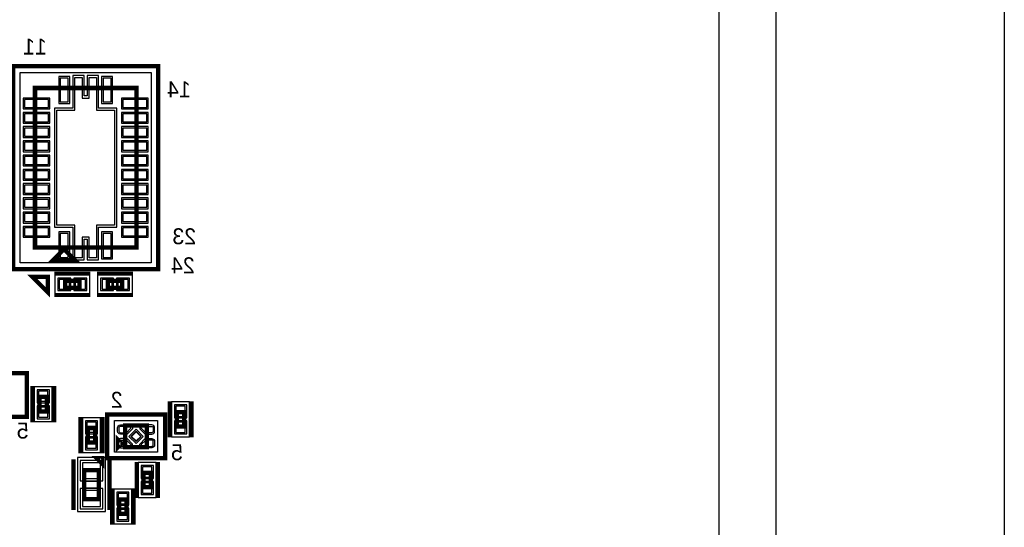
# Model space of a CAD drawing. Extents: x -10 to 137, y -32 to 198.
# Tile 47 of 64: x 102 to 137, y 100 to 118. Entities that reach past the tile are written whole.
import ezdxf

# ---------------------------------------------------------------- set-up
doc = ezdxf.new("R2010")
doc.units = 0
for name, color, linetype in [('BG_OUTLINE', 95, 'CONTINUOUS'), ('PG_ASSEMBLY_BOTTOM', 52, 'CONTINUOUS'), ('PG_DFA_BOUND_BOTTOM', 254, 'CONTINUOUS'), ('PG_PLACE_BOUND_BOTTOM', 73, 'CONTINUOUS'), ('PG_SILKSCREEN_BOTTOM', 2, 'CONTINUOUS'), ('PIN_BOTTOM', 2, 'CONTINUOUS'), ('PIN_PASTEMASK_BOTTOM', 132, 'CONTINUOUS'), ('PIN_SOLDERMASK_BOTTOM', 212, 'CONTINUOUS'), ('VKO_BOTTOM', 173, 'CONTINUOUS')]:
    doc.layers.add(name, color=color, linetype=linetype)

msp = doc.modelspace()

# ---------------------------------------------------------------- linework, layer by layer
at = {"layer": 'BG_OUTLINE'}
msp.add_lwpolyline([(127, 0), (127, 187.96), (0, 187.96), (0, 0)], close=True, dxfattribs=at)
msp.add_lwpolyline([(128.999996, 187.96), (136.99998, 187.96), (136.99998, 0), (128.999996, 0), (128.999996, 187.96)], dxfattribs=at)
at = {"layer": 'PG_ASSEMBLY_BOTTOM', "const_width": 0.1524}
for points in [[(103.003604, 109.59465), (103.003604, 115.18265), (106.559604, 115.18265), (106.559604, 109.59465), (103.003604, 109.59465)], [(104.400604, 109.15015), (103.638604, 109.15015), (104.019604, 109.53115), (104.400604, 109.15015)], [(104.56545, 108.17225), (104.05745, 108.17225), (104.05745, 108.42625), (104.56545, 108.42625), (104.56545, 108.17225)], [(105.557574, 108.42625), (106.065574, 108.42625), (106.065574, 108.17225), (105.557574, 108.17225), (105.557574, 108.42625)], [(103.16464, 103.840534), (103.16464, 104.348534), (103.41864, 104.348534), (103.41864, 103.840534), (103.16464, 103.840534)], [(108.236766, 103.817674), (108.236766, 103.309674), (107.982766, 103.309674), (107.982766, 103.817674), (108.236766, 103.817674)], [(104.858566, 102.753414), (104.858566, 103.261414), (105.112566, 103.261414), (105.112566, 102.753414), (104.858566, 102.753414)], [(106.168698, 103.348536), (106.930698, 103.348536), (106.930698, 102.586536), (106.168698, 102.586536), (106.168698, 103.348536)], [(105.914698, 102.586536), (105.914698, 102.840536), (106.041698, 102.713536), (105.914698, 102.586536)], [(105.239566, 101.783388), (105.239566, 100.767388), (104.731566, 100.767388), (104.731566, 101.783388), (105.239566, 101.783388)], [(106.812588, 101.18471), (106.812588, 101.69271), (107.066588, 101.69271), (107.066588, 101.18471), (106.812588, 101.18471)], [(106.211116, 100.759514), (106.211116, 100.251514), (105.957116, 100.251514), (105.957116, 100.759514), (106.211116, 100.759514)]]:
    msp.add_lwpolyline(points, dxfattribs=at)
at = {"layer": 'PG_DFA_BOUND_BOTTOM'}
for points in [[(107.078018, 115.72367), (107.078018, 109.05363), (102.48519, 109.05363), (102.48519, 115.72367)], [(104.921558, 107.98175), (104.921558, 108.61675), (103.701342, 108.61675), (103.701342, 107.98175)], [(105.201466, 108.61675), (105.201466, 107.98175), (106.421682, 107.98175), (106.421682, 108.61675)], [(102.97414, 103.484426), (103.60914, 103.484426), (103.60914, 104.704642), (102.97414, 104.704642)], [(108.427266, 104.173782), (107.792266, 104.173782), (107.792266, 102.953566), (108.427266, 102.953566)], [(104.668066, 102.397306), (105.303066, 102.397306), (105.303066, 103.617522), (104.668066, 103.617522)], [(105.79735, 102.408736), (105.79735, 103.526336), (107.302046, 103.526336), (107.302046, 102.408736)], [(105.480866, 102.222554), (104.490266, 102.222554), (104.490266, 100.328222), (105.480866, 100.328222)], [(106.622088, 100.828602), (107.257088, 100.828602), (107.257088, 102.048818), (106.622088, 102.048818)], [(106.401616, 101.115622), (105.766616, 101.115622), (105.766616, 99.895406), (106.401616, 99.895406)]]:
    msp.add_lwpolyline(points, close=True, dxfattribs=at)
at = {"layer": 'PG_PLACE_BOUND_BOTTOM'}
for points in [[(106.559604, 115.18265), (106.559604, 109.59465), (103.003604, 109.59465), (103.003604, 115.18265)], [(104.56545, 108.17225), (104.05745, 108.17225), (104.05745, 108.42625), (104.56545, 108.42625)], [(105.557574, 108.42625), (106.065574, 108.42625), (106.065574, 108.17225), (105.557574, 108.17225)], [(103.16464, 103.840534), (103.16464, 104.348534), (103.41864, 104.348534), (103.41864, 103.840534)], [(108.236766, 103.817674), (108.236766, 103.309674), (107.982766, 103.309674), (107.982766, 103.817674)], [(104.858566, 102.753414), (104.858566, 103.261414), (105.112566, 103.261414), (105.112566, 102.753414)], [(106.168698, 102.586536), (106.168698, 103.348536), (106.930698, 103.348536), (106.930698, 102.586536)], [(105.239566, 101.783388), (105.239566, 100.767388), (104.731566, 100.767388), (104.731566, 101.783388)], [(106.812588, 101.18471), (106.812588, 101.69271), (107.066588, 101.69271), (107.066588, 101.18471)], [(106.211116, 100.759514), (106.211116, 100.251514), (105.957116, 100.251514), (105.957116, 100.759514)]]:
    msp.add_lwpolyline(points, close=True, dxfattribs=at)
at = {"layer": 'PG_SILKSCREEN_BOTTOM'}
for points, const_width in [([(102.241604, 108.83265), (102.241604, 115.94465), (107.321604, 115.94465), (107.321604, 108.83265), (102.241604, 108.83265)], 0.1524), ([(103.4542, 108.01858), (102.915466, 108.557314), (103.4542, 108.557314), (103.4542, 108.01858)], 0.1524), ([(104.94645, 108.68025), (103.67645, 108.68025)], 0.127), ([(105.176574, 108.68025), (106.446574, 108.68025)], 0.127), ([(104.94645, 107.91825), (103.67645, 107.91825)], 0.127), ([(105.176574, 107.91825), (106.446574, 107.91825)], 0.127), ([(100.680266, 103.658416), (102.712266, 103.658416), (102.712266, 105.182416), (100.680266, 105.182416), (100.680266, 103.658416)], 0.1524), ([(102.91064, 103.459534), (102.91064, 104.729534)], 0.1524), ([(103.67264, 103.459534), (103.67264, 104.729534)], 0.1524), ([(107.728766, 104.198674), (107.728766, 102.928674)], 0.1524), ([(108.490766, 104.198674), (108.490766, 102.928674)], 0.1524), ([(104.604566, 102.372414), (104.604566, 103.642414)], 0.1524), ([(105.366566, 102.372414), (105.366566, 103.642414)], 0.1524), ([(105.533698, 102.205536), (107.565698, 102.205536), (107.565698, 103.729536), (105.533698, 103.729536), (105.533698, 102.205536)], 0.1524), ([(104.350566, 102.164388), (104.350566, 100.386388)], 0.1524), ([(105.357168, 102.018846), (105.17759, 102.198424), (105.357168, 102.198424), (105.357168, 102.018846)], 0.1524), ([(105.620566, 102.164388), (105.620566, 100.386388)], 0.1524), ([(106.558588, 100.80371), (106.558588, 102.07371)], 0.127), ([(107.320588, 100.80371), (107.320588, 102.07371)], 0.127), ([(105.703116, 101.140514), (105.703116, 99.870514)], 0.127), ([(106.465116, 101.140514), (106.465116, 99.870514)], 0.127)]:
    msp.add_lwpolyline(points, dxfattribs=dict(at, const_width=const_width))
at = {"layer": 'PIN_BOTTOM'}
for points in [[(103.765604, 110.37443), (103.765604, 114.40287), (104.404668, 114.40287), (104.404668, 115.54587), (104.654604, 115.54587), (104.654604, 114.828574), (104.900476, 114.828574), (104.900476, 115.54587), (105.15854, 115.54587), (105.15854, 114.40287), (105.797604, 114.40287), (105.797604, 110.37443), (105.15854, 110.37443), (105.15854, 109.23143), (104.900476, 109.23143), (104.900476, 109.956346), (104.654604, 109.956346), (104.654604, 109.23143), (104.404668, 109.23143), (104.404668, 110.37443)], [(104.171242, 115.532662), (103.891842, 115.532662), (103.891842, 114.694462), (104.171242, 114.694462)], [(105.671366, 115.532662), (105.391966, 115.532662), (105.391966, 114.694462), (105.671366, 114.694462)], [(102.63759, 114.778282), (102.63759, 114.498882), (103.47579, 114.498882), (103.47579, 114.778282)], [(106.925618, 114.498882), (106.925618, 114.778282), (106.087418, 114.778282), (106.087418, 114.498882)], [(102.63759, 114.27841), (102.63759, 113.99901), (103.47579, 113.99901), (103.47579, 114.27841)], [(106.925618, 113.99901), (106.925618, 114.27841), (106.087418, 114.27841), (106.087418, 113.99901)], [(102.63759, 113.778284), (102.63759, 113.498884), (103.47579, 113.498884), (103.47579, 113.778284)], [(106.925618, 113.498884), (106.925618, 113.778284), (106.087418, 113.778284), (106.087418, 113.498884)], [(102.63759, 113.278412), (102.63759, 112.999012), (103.47579, 112.999012), (103.47579, 113.278412)], [(106.925618, 112.999012), (106.925618, 113.278412), (106.087418, 113.278412), (106.087418, 112.999012)], [(102.63759, 112.778286), (102.63759, 112.498886), (103.47579, 112.498886), (103.47579, 112.778286)], [(106.925618, 112.498886), (106.925618, 112.778286), (106.087418, 112.778286), (106.087418, 112.498886)], [(102.63759, 112.278414), (102.63759, 111.999014), (103.47579, 111.999014), (103.47579, 112.278414)], [(106.925618, 111.999014), (106.925618, 112.278414), (106.087418, 112.278414), (106.087418, 111.999014)], [(102.63759, 111.778288), (102.63759, 111.498888), (103.47579, 111.498888), (103.47579, 111.778288)], [(106.925618, 111.498888), (106.925618, 111.778288), (106.087418, 111.778288), (106.087418, 111.498888)], [(102.63759, 111.278416), (102.63759, 110.999016), (103.47579, 110.999016), (103.47579, 111.278416)], [(106.925618, 110.999016), (106.925618, 111.278416), (106.087418, 111.278416), (106.087418, 110.999016)], [(102.63759, 110.77829), (102.63759, 110.49889), (103.47579, 110.49889), (103.47579, 110.77829)], [(106.925618, 110.49889), (106.925618, 110.77829), (106.087418, 110.77829), (106.087418, 110.49889)], [(102.63759, 110.278418), (102.63759, 109.999018), (103.47579, 109.999018), (103.47579, 110.278418)], [(106.925618, 109.999018), (106.925618, 110.278418), (106.087418, 110.278418), (106.087418, 109.999018)], [(104.171242, 110.082838), (103.891842, 110.082838), (103.891842, 109.244638), (104.171242, 109.244638)], [(105.671366, 110.082838), (105.391966, 110.082838), (105.391966, 109.244638), (105.671366, 109.244638)], [(104.209342, 108.13415), (104.209342, 108.46435), (103.853742, 108.46435), (103.853742, 108.13415)], [(104.769158, 108.13415), (104.769158, 108.46435), (104.413558, 108.46435), (104.413558, 108.13415)], [(105.353866, 108.46435), (105.353866, 108.13415), (105.709466, 108.13415), (105.709466, 108.46435)], [(105.913682, 108.46435), (105.913682, 108.13415), (106.269282, 108.13415), (106.269282, 108.46435)], [(103.12654, 104.196642), (103.45674, 104.196642), (103.45674, 104.552242), (103.12654, 104.552242)], [(103.12654, 103.636826), (103.45674, 103.636826), (103.45674, 103.992426), (103.12654, 103.992426)], [(108.274866, 104.021382), (107.944666, 104.021382), (107.944666, 103.665782), (108.274866, 103.665782)], [(104.820466, 103.109522), (105.150666, 103.109522), (105.150666, 103.465122), (104.820466, 103.465122)], [(108.274866, 103.461566), (107.944666, 103.461566), (107.944666, 103.105966), (108.274866, 103.105966)], [(106.549698, 103.218983), (106.298251, 102.967536), (106.549698, 102.716089), (106.801145, 102.967536)], [(104.820466, 102.549706), (105.150666, 102.549706), (105.150666, 102.905306), (104.820466, 102.905306)], [(105.303066, 102.044754), (104.668066, 102.044754), (104.668066, 101.485954), (105.303066, 101.485954)], [(106.774488, 101.540818), (107.104688, 101.540818), (107.104688, 101.896418), (106.774488, 101.896418)], [(106.774488, 100.981002), (107.104688, 100.981002), (107.104688, 101.336602), (106.774488, 101.336602)], [(105.303066, 101.064822), (104.668066, 101.064822), (104.668066, 100.506022), (105.303066, 100.506022)], [(106.249216, 100.963222), (105.919016, 100.963222), (105.919016, 100.607622), (106.249216, 100.607622)], [(106.249216, 100.403406), (105.919016, 100.403406), (105.919016, 100.047806), (106.249216, 100.047806)]]:
    msp.add_lwpolyline(points, close=True, dxfattribs=at)
for points in [[(106.230928, 103.046784), (105.999788, 103.046784, -0.414356), (105.89895, 103.147622), (105.89895, 103.26751, -0.414356), (105.999788, 103.368348), (106.420666, 103.368348), (106.420666, 103.236522)], [(106.868468, 103.046784), (107.099608, 103.046784, 0.414356), (107.200446, 103.147622), (107.200446, 103.26751, 0.414356), (107.099608, 103.368348), (106.67873, 103.368348), (106.67873, 103.236522)], [(106.230928, 102.888288), (105.999788, 102.888288, 0.414356), (105.89895, 102.78745), (105.89895, 102.667562, 0.414356), (105.999788, 102.566724), (106.420666, 102.566724), (106.420666, 102.69855)], [(106.868468, 102.888288), (107.099608, 102.888288, -0.414356), (107.200446, 102.78745), (107.200446, 102.667562, -0.414356), (107.099608, 102.566724), (106.67873, 102.566724), (106.67873, 102.69855)]]:
    msp.add_lwpolyline(points, format="xyb", close=True, dxfattribs=at)
at = {"layer": 'PIN_PASTEMASK_BOTTOM'}
for points in [[(103.765604, 110.37443), (103.765604, 114.40287), (104.404668, 114.40287), (104.404668, 115.54587), (104.654604, 115.54587), (104.654604, 114.828574), (104.900476, 114.828574), (104.900476, 115.54587), (105.15854, 115.54587), (105.15854, 114.40287), (105.797604, 114.40287), (105.797604, 110.37443), (105.15854, 110.37443), (105.15854, 109.23143), (104.900476, 109.23143), (104.900476, 109.956346), (104.654604, 109.956346), (104.654604, 109.23143), (104.404668, 109.23143), (104.404668, 110.37443)], [(104.171242, 115.532662), (103.891842, 115.532662), (103.891842, 114.694462), (104.171242, 114.694462)], [(105.671366, 115.532662), (105.391966, 115.532662), (105.391966, 114.694462), (105.671366, 114.694462)], [(102.63759, 114.778282), (102.63759, 114.498882), (103.47579, 114.498882), (103.47579, 114.778282)], [(106.925618, 114.498882), (106.925618, 114.778282), (106.087418, 114.778282), (106.087418, 114.498882)], [(102.63759, 114.27841), (102.63759, 113.99901), (103.47579, 113.99901), (103.47579, 114.27841)], [(106.925618, 113.99901), (106.925618, 114.27841), (106.087418, 114.27841), (106.087418, 113.99901)], [(102.63759, 113.778284), (102.63759, 113.498884), (103.47579, 113.498884), (103.47579, 113.778284)], [(106.925618, 113.498884), (106.925618, 113.778284), (106.087418, 113.778284), (106.087418, 113.498884)], [(102.63759, 113.278412), (102.63759, 112.999012), (103.47579, 112.999012), (103.47579, 113.278412)], [(106.925618, 112.999012), (106.925618, 113.278412), (106.087418, 113.278412), (106.087418, 112.999012)], [(102.63759, 112.778286), (102.63759, 112.498886), (103.47579, 112.498886), (103.47579, 112.778286)], [(106.925618, 112.498886), (106.925618, 112.778286), (106.087418, 112.778286), (106.087418, 112.498886)], [(102.63759, 112.278414), (102.63759, 111.999014), (103.47579, 111.999014), (103.47579, 112.278414)], [(106.925618, 111.999014), (106.925618, 112.278414), (106.087418, 112.278414), (106.087418, 111.999014)], [(102.63759, 111.778288), (102.63759, 111.498888), (103.47579, 111.498888), (103.47579, 111.778288)], [(106.925618, 111.498888), (106.925618, 111.778288), (106.087418, 111.778288), (106.087418, 111.498888)], [(102.63759, 111.278416), (102.63759, 110.999016), (103.47579, 110.999016), (103.47579, 111.278416)], [(106.925618, 110.999016), (106.925618, 111.278416), (106.087418, 111.278416), (106.087418, 110.999016)], [(102.63759, 110.77829), (102.63759, 110.49889), (103.47579, 110.49889), (103.47579, 110.77829)], [(106.925618, 110.49889), (106.925618, 110.77829), (106.087418, 110.77829), (106.087418, 110.49889)], [(102.63759, 110.278418), (102.63759, 109.999018), (103.47579, 109.999018), (103.47579, 110.278418)], [(106.925618, 109.999018), (106.925618, 110.278418), (106.087418, 110.278418), (106.087418, 109.999018)], [(104.171242, 110.082838), (103.891842, 110.082838), (103.891842, 109.244638), (104.171242, 109.244638)], [(105.671366, 110.082838), (105.391966, 110.082838), (105.391966, 109.244638), (105.671366, 109.244638)], [(104.209342, 108.13415), (104.209342, 108.46435), (103.853742, 108.46435), (103.853742, 108.13415)], [(104.769158, 108.13415), (104.769158, 108.46435), (104.413558, 108.46435), (104.413558, 108.13415)], [(105.353866, 108.46435), (105.353866, 108.13415), (105.709466, 108.13415), (105.709466, 108.46435)], [(105.913682, 108.46435), (105.913682, 108.13415), (106.269282, 108.13415), (106.269282, 108.46435)], [(103.12654, 104.196642), (103.45674, 104.196642), (103.45674, 104.552242), (103.12654, 104.552242)], [(103.12654, 103.636826), (103.45674, 103.636826), (103.45674, 103.992426), (103.12654, 103.992426)], [(108.274866, 104.021382), (107.944666, 104.021382), (107.944666, 103.665782), (108.274866, 103.665782)], [(104.820466, 103.109522), (105.150666, 103.109522), (105.150666, 103.465122), (104.820466, 103.465122)], [(108.274866, 103.461566), (107.944666, 103.461566), (107.944666, 103.105966), (108.274866, 103.105966)], [(106.549698, 103.129181), (106.388053, 102.967536), (106.549698, 102.805891), (106.711343, 102.967536)], [(104.820466, 102.549706), (105.150666, 102.549706), (105.150666, 102.905306), (104.820466, 102.905306)], [(105.303066, 102.044754), (104.668066, 102.044754), (104.668066, 101.485954), (105.303066, 101.485954)], [(106.774488, 101.540818), (107.104688, 101.540818), (107.104688, 101.896418), (106.774488, 101.896418)], [(106.774488, 100.981002), (107.104688, 100.981002), (107.104688, 101.336602), (106.774488, 101.336602)], [(105.303066, 101.064822), (104.668066, 101.064822), (104.668066, 100.506022), (105.303066, 100.506022)], [(106.249216, 100.963222), (105.919016, 100.963222), (105.919016, 100.607622), (106.249216, 100.607622)], [(106.249216, 100.403406), (105.919016, 100.403406), (105.919016, 100.047806), (106.249216, 100.047806)]]:
    msp.add_lwpolyline(points, close=True, dxfattribs=at)
for points in [[(105.94975, 103.147622, 0.414501), (105.999788, 103.097584), (106.209846, 103.097584), (106.369866, 103.257604), (106.369866, 103.317548), (105.999788, 103.317548, 0.414501), (105.94975, 103.26751)], [(107.149646, 103.147622, -0.414501), (107.099608, 103.097584), (106.88955, 103.097584), (106.72953, 103.257604), (106.72953, 103.317548), (107.099608, 103.317548, -0.414501), (107.149646, 103.26751)], [(105.94975, 102.78745, -0.414501), (105.999788, 102.837488), (106.209846, 102.837488), (106.369866, 102.677468), (106.369866, 102.617524), (105.999788, 102.617524, -0.414501), (105.94975, 102.667562)], [(107.149646, 102.78745, 0.414501), (107.099608, 102.837488), (106.88955, 102.837488), (106.72953, 102.677468), (106.72953, 102.617524), (107.099608, 102.617524, 0.414501), (107.149646, 102.667562)]]:
    msp.add_lwpolyline(points, format="xyb", close=True, dxfattribs=at)
at = {"layer": 'PIN_SOLDERMASK_BOTTOM'}
for points in [[(103.689404, 110.29823), (104.328468, 110.29823), (104.328468, 109.15523), (104.730804, 109.15523), (104.730804, 109.880146), (104.832404, 109.880146), (104.832404, 109.15523), (105.23474, 109.15523), (105.23474, 110.29823), (105.873804, 110.29823), (105.873804, 114.47907), (105.23474, 114.47907), (105.23474, 115.62207), (104.832404, 115.62207), (104.832404, 114.904774), (104.730804, 114.904774), (104.730804, 115.62207), (104.328468, 115.62207), (104.328468, 114.47907), (103.689404, 114.47907)], [(104.222042, 115.583462), (103.841042, 115.583462), (103.841042, 114.643662), (104.222042, 114.643662)], [(105.722166, 115.583462), (105.341166, 115.583462), (105.341166, 114.643662), (105.722166, 114.643662)], [(102.58679, 114.829082), (102.58679, 114.448082), (103.52659, 114.448082), (103.52659, 114.829082)], [(106.976418, 114.448082), (106.976418, 114.829082), (106.036618, 114.829082), (106.036618, 114.448082)], [(102.58679, 114.32921), (102.58679, 113.94821), (103.52659, 113.94821), (103.52659, 114.32921)], [(106.976418, 113.94821), (106.976418, 114.32921), (106.036618, 114.32921), (106.036618, 113.94821)], [(102.58679, 113.829084), (102.58679, 113.448084), (103.52659, 113.448084), (103.52659, 113.829084)], [(106.976418, 113.448084), (106.976418, 113.829084), (106.036618, 113.829084), (106.036618, 113.448084)], [(102.58679, 113.329212), (102.58679, 112.948212), (103.52659, 112.948212), (103.52659, 113.329212)], [(106.976418, 112.948212), (106.976418, 113.329212), (106.036618, 113.329212), (106.036618, 112.948212)], [(102.58679, 112.829086), (102.58679, 112.448086), (103.52659, 112.448086), (103.52659, 112.829086)], [(106.976418, 112.448086), (106.976418, 112.829086), (106.036618, 112.829086), (106.036618, 112.448086)], [(102.58679, 112.329214), (102.58679, 111.948214), (103.52659, 111.948214), (103.52659, 112.329214)], [(106.976418, 111.948214), (106.976418, 112.329214), (106.036618, 112.329214), (106.036618, 111.948214)], [(102.58679, 111.829088), (102.58679, 111.448088), (103.52659, 111.448088), (103.52659, 111.829088)], [(106.976418, 111.448088), (106.976418, 111.829088), (106.036618, 111.829088), (106.036618, 111.448088)], [(102.58679, 111.329216), (102.58679, 110.948216), (103.52659, 110.948216), (103.52659, 111.329216)], [(106.976418, 110.948216), (106.976418, 111.329216), (106.036618, 111.329216), (106.036618, 110.948216)], [(102.58679, 110.82909), (102.58679, 110.44809), (103.52659, 110.44809), (103.52659, 110.82909)], [(106.976418, 110.44809), (106.976418, 110.82909), (106.036618, 110.82909), (106.036618, 110.44809)], [(102.58679, 110.329218), (102.58679, 109.948218), (103.52659, 109.948218), (103.52659, 110.329218)], [(106.976418, 109.948218), (106.976418, 110.329218), (106.036618, 110.329218), (106.036618, 109.948218)], [(104.222042, 110.133638), (103.841042, 110.133638), (103.841042, 109.193838), (104.222042, 109.193838)], [(105.722166, 110.133638), (105.341166, 110.133638), (105.341166, 109.193838), (105.722166, 109.193838)], [(104.260142, 108.08335), (104.260142, 108.51515), (103.802942, 108.51515), (103.802942, 108.08335)], [(104.819958, 108.08335), (104.819958, 108.51515), (104.362758, 108.51515), (104.362758, 108.08335)], [(105.303066, 108.51515), (105.303066, 108.08335), (105.760266, 108.08335), (105.760266, 108.51515)], [(105.862882, 108.51515), (105.862882, 108.08335), (106.320082, 108.08335), (106.320082, 108.51515)], [(103.07574, 104.145842), (103.50754, 104.145842), (103.50754, 104.603042), (103.07574, 104.603042)], [(103.07574, 103.586026), (103.50754, 103.586026), (103.50754, 104.043226), (103.07574, 104.043226)], [(108.325666, 104.072182), (107.893866, 104.072182), (107.893866, 103.614982), (108.325666, 103.614982)], [(104.769666, 103.058722), (105.201466, 103.058722), (105.201466, 103.515922), (104.769666, 103.515922)], [(108.325666, 103.512366), (107.893866, 103.512366), (107.893866, 103.055166), (108.325666, 103.055166)], [(104.769666, 102.498906), (105.201466, 102.498906), (105.201466, 102.956106), (104.769666, 102.956106)], [(106.549698, 103.147141), (106.370093, 102.967536), (106.549698, 102.787931), (106.729303, 102.967536)], [(105.379266, 102.120954), (104.591866, 102.120954), (104.591866, 101.409754), (105.379266, 101.409754)], [(106.723688, 101.490018), (107.155488, 101.490018), (107.155488, 101.947218), (106.723688, 101.947218)], [(106.723688, 100.930202), (107.155488, 100.930202), (107.155488, 101.387402), (106.723688, 101.387402)], [(105.379266, 101.141022), (104.591866, 101.141022), (104.591866, 100.429822), (105.379266, 100.429822)], [(106.300016, 101.014022), (105.868216, 101.014022), (105.868216, 100.556822), (106.300016, 100.556822)], [(106.300016, 100.454206), (105.868216, 100.454206), (105.868216, 99.997006), (106.300016, 99.997006)]]:
    msp.add_lwpolyline(points, close=True, dxfattribs=at)
for points in [[(105.94975, 103.147622, 0.414501), (105.999788, 103.097584), (106.209846, 103.097584), (106.369866, 103.257604), (106.369866, 103.317548), (105.999788, 103.317548, 0.414501), (105.94975, 103.26751)], [(107.149646, 103.147622, -0.414501), (107.099608, 103.097584), (106.88955, 103.097584), (106.72953, 103.257604), (106.72953, 103.317548), (107.099608, 103.317548, -0.414501), (107.149646, 103.26751)], [(105.94975, 102.78745, -0.414501), (105.999788, 102.837488), (106.209846, 102.837488), (106.369866, 102.677468), (106.369866, 102.617524), (105.999788, 102.617524, -0.414501), (105.94975, 102.667562)], [(107.149646, 102.78745, 0.414501), (107.099608, 102.837488), (106.88955, 102.837488), (106.72953, 102.677468), (106.72953, 102.617524), (107.099608, 102.617524, 0.414501), (107.149646, 102.667562)]]:
    msp.add_lwpolyline(points, format="xyb", close=True, dxfattribs=at)
at = {"layer": 'VKO_BOTTOM'}
msp.add_lwpolyline([(104.731566, 101.402388), (105.239566, 101.402388), (105.239566, 101.148388), (104.731566, 101.148388)], close=True, dxfattribs=at)

# ---------------------------------------------------------------- texts
at = {"layer": 'PG_SILKSCREEN_BOTTOM', "text_generation_flag": 2}
for s, p in [('11', (103.417624, 116.356892)), ('14', (108.468922, 114.85499)), ('23', (108.655104, 109.704378)), ('24', (108.605574, 108.6866)), ('2', (106.079036, 103.970328)), ('5', (102.778052, 102.890828)), ('5', (108.18876, 102.1334))]:
    msp.add_text(s, height=0.5588, dxfattribs=at).set_placement(p)

doc.saveas('drawing.dxf')
